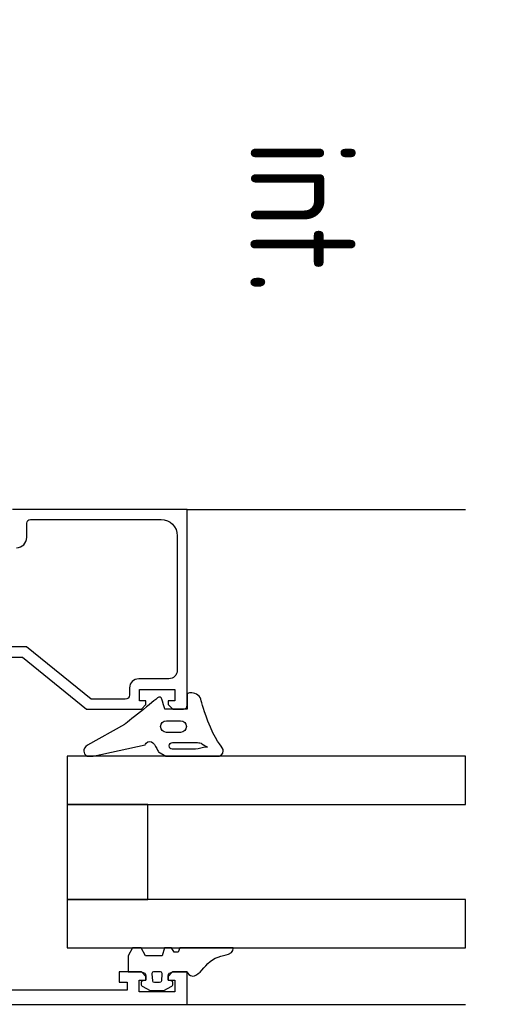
# Model space of a CAD drawing. Header units: millimetres. Extents: x -385852 to 238709, y -99680 to 201840.
# Tile 61 of 175: x 5298 to 5355, y -52559 to -52441. Entities that reach past the tile are written whole.
import ezdxf

# ---------------------------------------------------------------- set-up
doc = ezdxf.new("R2010")
doc.units = ezdxf.units.MM
doc.layers.get('0').update_dxf_attribs({"color": 4})
doc.layers.get('Defpoints').update_dxf_attribs({"color": 8})
for name, color, linetype, lineweight in [('KING_DET_dimension', 3, 'Continuous', 25), ('KING_DET_fastening', 7, 'Continuous', 25), ('KING_DET_text-note', 7, 'Continuous', 25)]:
    doc.layers.add(name, color=color, linetype=linetype, lineweight=lineweight)
doc.layers.add('WINDOWS', color=7, linetype='Continuous')
doc.styles.get("Standard").update_dxf_attribs({"font": 'isocpeur.ttf', "height": 20})
doc.dimstyles.new('Cadkon', dxfattribs={"dimscale": 50, "dimtxt": 2.5, "dimasz": 2.5, "dimexe": 1.768, "dimexo": 5, "dimgap": 1, "dimtad": 1, "dimdec": 4, "dimrnd": 1, "dimdsep": 46, "dimtxsty": 'Standard', "dimblk1": 'OBLIQUE', "dimblk2": 'OBLIQUE', "dimsah": 1, "dimcen": 0.09, "dimadec": 0, "dimazin": 0, "dimtfac": 1, "dimtdec": 4, "dimtmove": 1, "dimatfit": 0, "dimfxl": 0, "dimtolj": 1, "dimtzin": 0, "dimarcsym": 0})
doc.dimstyles.new('detaily_10', dxfattribs={"dimtxt": 20, "dimasz": 10, "dimexe": 10, "dimexo": 10, "dimgap": 5, "dimtad": 1, "dimdec": 0, "dimtxsty": 'Standard', "dimblk": 'ARCHTICK', "dimcen": 3, "dimazin": 0, "dimtfac": 1, "dimtdec": 0, "dimtmove": 0, "dimatfit": 0, "dimfxl": 0, "dimarcsym": 0})

# ---------------------------------------------------------------- blocks, each defined once
blk = doc.blocks.new('okno-rám-FR')
at = {"layer": 'WINDOWS', "color": 7}
for p, q in [((6.11, -100.43), (0.36, -100.43)), ((6.11, -100.43), (0.36, -100.43)), ((0.36, -100.43), (0.36, -147.84)), ((0.36, -100.43), (0.36, -147.84)), ((17.4, -100.43), (6.11, -100.43)), ((6.11, -147.84), (6.11, -100.43)), ((6.11, -147.84), (6.11, -100.43)), ((6.11, -100.43), (6.11, -110.02)), ((17.39, -100.43), (17.39, -147.84)), ((17.39, -100.43), (17.39, -147.84)), ((23.14, -100.43), (17.39, -100.43)), ((23.14, -100.43), (17.39, -100.43)), ((17.4, -110.02), (17.4, -100.43)), ((23.14, -147.84), (23.14, -100.43)), ((23.14, -147.84), (23.14, -100.43)), ((6.11, -110.02), (17.4, -110.02)), ((-6.38, -114.72), (-6.38, -147.84)), ((52.52, -114.72), (52.52, -147.84)), ((0.36, -147.84), (6.11, -147.84)), ((17.39, -147.84), (23.14, -147.84))]:
    blk.add_line(p, q, dxfattribs=at)
for points in [[(-6.38, -78.6), (-6.38, -78.6), (-6.38, -114.72), (-6.38, -114.72)], [(36.15, -95.57), (36.15, -95.57), (36.15, -90.36), (36.15, -90.36)], [(34.94, -92.15), (34.94, -92.15), (34.94, -95.11), (34.94, -95.11)], [(-4.71, -107.54), (-4.71, -107.54), (-4.71, -93.87), (-4.71, -93.87)], [(47.96, -94.37), (47.96, -95.05), (48.51, -95.6), (49.2, -95.6)], [(52.52, -114.72), (52.52, -114.72), (52.52, -93.89), (52.52, -93.89)], [(34.94, -95.11), (34.94, -95.11), (28.75, -102.71), (28.75, -102.71)], [(29.92, -103.26), (29.92, -103.26), (36.15, -95.57), (36.15, -95.57)], [(49.2, -95.6), (49.2, -95.6), (50.89, -95.6), (50.89, -95.6)], [(50.89, -95.6), (51.13, -95.6), (51.32, -95.79), (51.32, -96.03)], [(51.32, -96.03), (51.32, -96.03), (51.32, -111.59), (51.32, -111.59)], [(23.14, -102.85), (23.14, -102.85), (23.14, -103.5), (23.14, -103.5)], [(26.92, -107.24), (26.92, -107.24), (24.47, -102.85), (24.47, -102.85)], [(28.75, -102.71), (28.75, -102.71), (28.75, -109.27), (28.75, -109.27)], [(23.14, -103.5), (23.14, -103.5), (24.52, -109.71), (24.52, -109.71)], [(29.92, -107.32), (29.92, -107.32), (29.92, -103.26), (29.92, -103.26)], [(-2.53, -106.6), (-2.53, -106.6), (-3.74, -106.6), (-3.74, -106.6)], [(-3.74, -106.6), (-3.74, -106.6), (-3.74, -107.54), (-3.74, -107.54)], [(-2.53, -109.26), (-2.53, -109.26), (-2.53, -106.6), (-2.53, -106.6)], [(-3.74, -107.54), (-3.74, -107.54), (-4.71, -107.54), (-4.71, -107.54)], [(-0.61, -107.67), (-0.61, -107.67), (-2.53, -107.67), (-2.53, -107.67)], [(-2.53, -107.67), (-2.53, -107.67), (-2.53, -109.26), (-2.53, -109.26)], [(0.36, -108.18), (0.36, -108.18), (-0.61, -107.67), (-0.61, -107.67)], [(30.44, -107.85), (30.15, -107.85), (29.92, -107.61), (29.92, -107.32)], [(0.36, -109.22), (0.36, -109.22), (0.36, -108.18), (0.36, -108.18)], [(31.29, -107.85), (31.29, -107.85), (30.44, -107.85), (30.44, -107.85)], [(32.36, -108.93), (32.36, -108.33), (31.88, -107.85), (31.29, -107.85)], [(32.36, -112.52), (32.36, -112.52), (32.36, -108.93), (32.36, -108.93)], [(-4.88, -113.23), (-4.88, -113.23), (-4.88, -109), (-4.88, -109)], [(-4.88, -109), (-4.88, -109), (-3.5, -109), (-3.5, -109)], [(-4.2, -109.34), (-4.2, -109.34), (-4.72, -110.29), (-4.72, -110.29)], [(-4.04, -109.22), (-4.13, -109.22), (-4.16, -109.28), (-4.2, -109.34)], [(-3.77, -109.22), (-3.77, -109.22), (-4.04, -109.22), (-4.04, -109.22)], [(-3.59, -109.36), (-3.61, -109.27), (-3.68, -109.22), (-3.77, -109.22)], [(-3.5, -109.79), (-3.5, -109.79), (-3.58, -109.46), (-3.59, -109.36)], [(-3.5, -109), (-3.5, -109), (-3.5, -109.79), (-3.5, -109.79)], [(-3.5, -109.79), (-3.5, -109.79), (-3.06, -109.79), (-3.06, -109.79)], [(-2.99, -109.79), (-2.99, -109.79), (-3.5, -109.79), (-3.5, -109.79)], [(-3.06, -109.79), (-3.06, -109.79), (-2.53, -109.26), (-2.53, -109.26)], [(-2.53, -109.26), (-2.53, -109.51), (-2.79, -109.79), (-2.99, -109.79)], [(-0.61, -109.73), (-0.61, -109.73), (0.36, -109.22), (0.36, -109.22)], [(-0.61, -111.71), (-0.61, -111.71), (-0.61, -109.73), (-0.61, -109.73)], [(28.75, -109.27), (28.75, -109.27), (29.29, -109.8), (29.29, -109.8)], [(29.29, -109.8), (29.29, -109.8), (29.73, -109.8), (29.73, -109.8)], [(29.73, -109.8), (29.73, -109.8), (29.73, -109.01), (29.73, -109.01)], [(29.73, -109.01), (29.73, -109.01), (31.1, -109.01), (31.1, -109.01)], [(31.1, -109.01), (31.1, -109.01), (31.1, -113.24), (31.1, -113.24)], [(-4.72, -110.29), (-4.72, -110.29), (-4.72, -111.94), (-4.72, -111.94)], [(-3.78, -110.82), (-3.78, -110.69), (-3.7, -110.61), (-3.57, -110.6)], [(-3.78, -111.41), (-3.78, -111.41), (-3.78, -110.82), (-3.78, -110.82)], [(-3.57, -110.6), (-3.57, -110.6), (-2.76, -110.53), (-2.76, -110.53)], [(-2.76, -110.53), (-2.64, -110.52), (-2.49, -110.56), (-2.49, -110.74)], [(-2.49, -110.74), (-2.49, -110.74), (-2.49, -111.49), (-2.49, -111.49)], [(23.69, -111.28), (23.69, -111.28), (23.14, -112.15), (23.14, -112.15)], [(-4.72, -111.94), (-4.72, -111.94), (-4.2, -112.89), (-4.2, -112.89)], [(-3.57, -111.63), (-3.7, -111.62), (-3.78, -111.54), (-3.78, -111.41)], [(-3.59, -112.86), (-3.58, -112.77), (-3.5, -112.44), (-3.5, -112.44)], [(-2.76, -111.7), (-2.76, -111.7), (-3.57, -111.63), (-3.57, -111.63)], [(-3.06, -112.44), (-3.06, -112.44), (-3.5, -112.44), (-3.5, -112.44)], [(-3.5, -112.44), (-3.5, -112.44), (-3.5, -113.23), (-3.5, -113.23)], [(-3.5, -112.44), (-3.5, -112.44), (-2.99, -112.44), (-2.99, -112.44)], [(-2.53, -112.97), (-2.53, -112.97), (-3.06, -112.44), (-3.06, -112.44)], [(-2.99, -112.44), (-2.79, -112.44), (-2.53, -112.72), (-2.53, -112.97)], [(-2.49, -111.49), (-2.49, -111.67), (-2.64, -111.71), (-2.76, -111.7)], [(0.36, -111.99), (0.36, -111.99), (-0.61, -111.71), (-0.61, -111.71)], [(0.36, -112.83), (0.36, -112.83), (0.36, -111.99), (0.36, -111.99)], [(23.14, -112.15), (23.14, -112.15), (23.14, -118.54), (23.14, -118.54)], [(25.99, -113.92), (25.99, -113.92), (25.99, -112.23), (25.99, -112.23)], [(27.37, -112.23), (27.37, -112.23), (27.37, -113.92), (27.37, -113.92)], [(28.75, -112.04), (28.75, -112.04), (29.76, -111.73), (29.95, -111.68)], [(28.75, -114.72), (28.75, -114.72), (28.75, -112.04), (28.75, -112.04)], [(29.29, -112.45), (29.29, -112.45), (28.75, -112.98), (28.75, -112.98)], [(29.73, -112.45), (29.73, -112.45), (29.29, -112.45), (29.29, -112.45)], [(29.73, -113.24), (29.73, -113.24), (29.73, -112.45), (29.73, -112.45)], [(51.32, -111.59), (51.32, -112.66), (50.45, -113.53), (49.38, -113.53)], [(-3.5, -113.23), (-3.5, -113.23), (-4.88, -113.23), (-4.88, -113.23)], [(-4.2, -112.89), (-4.16, -112.95), (-4.13, -113.01), (-4.04, -113.01)], [(-4.04, -113.01), (-4.04, -113.01), (-3.77, -113.01), (-3.77, -113.01)], [(-3.77, -113.01), (-3.68, -113.01), (-3.61, -112.96), (-3.59, -112.86)], [(-2.53, -114.72), (-2.53, -114.72), (-2.53, -112.97), (-2.53, -112.97)], [(-2.53, -112.97), (-2.53, -112.97), (-2.53, -114.72), (-2.53, -114.72)], [(-0.19, -113.16), (-0.19, -113.16), (0.36, -112.83), (0.36, -112.83)], [(-0.19, -113.62), (-0.19, -113.62), (-0.19, -113.16), (-0.19, -113.16)], [(0.36, -113.82), (0.36, -113.82), (-0.19, -113.62), (-0.19, -113.62)], [(24, -115.68), (24, -115.68), (24, -112.9), (24, -112.9)], [(24.77, -112.94), (24.77, -112.94), (24.77, -115.95), (24.77, -115.95)], [(28.75, -112.98), (28.75, -112.98), (28.75, -114.27), (28.75, -114.27)], [(31.1, -113.24), (31.1, -113.24), (29.73, -113.24), (29.73, -113.24)], [(33.37, -113.53), (32.82, -113.53), (32.36, -113.08), (32.36, -112.52)], [(49.38, -113.53), (49.38, -113.53), (33.37, -113.53), (33.37, -113.53)], [(-6.38, -114.72), (-6.38, -114.72), (-2.53, -114.72), (-2.53, -114.72)], [(0.36, -120.19), (0.36, -120.19), (0.36, -113.82), (0.36, -113.82)], [(30.5, -114.72), (30.5, -114.72), (28.75, -114.72), (28.75, -114.72)], [(24.77, -115.95), (24.77, -116.12), (24.72, -116.33), (24.62, -116.47)], [(-1.52, -117.16), (-0.8, -117.81), (-0.6, -118.96), (-0.42, -119.62)], [(24.62, -116.47), (24.62, -116.47), (24.21, -117.14), (24.21, -117.14)], [(26.61, -117.47), (28.6, -116.62), (29.46, -116.47), (29.95, -116.33)], [(-0.42, -119.62), (-0.25, -120.27), (0.36, -120.19), (0.36, -120.19)]]:
    blk.add_open_spline(points, degree=3, dxfattribs=at)
for points, knots in [([(24.47, -102.85), (24.26, -102.47), (23.97, -102.4), (23.74, -102.4), (23.26, -102.4), (23.14, -102.85), (23.14, -102.85)], [4, 4, 4, 4, 5, 5, 5, 6, 6, 6, 6]), ([(29.95, -111.68), (30.14, -111.63), (30.28, -111.37), (30.1, -111.18), (29.91, -110.99), (26.92, -107.24), (26.92, -107.24)], [1, 1, 1, 1, 2, 2, 2, 3, 3, 3, 3]), ([(24.52, -109.71), (24.52, -109.71), (24.92, -109.87), (24.92, -110.25), (24.92, -110.75), (23.69, -111.28), (23.69, -111.28)], [8, 8, 8, 8, 9, 9, 9, 10, 10, 10, 10]), ([(25.99, -112.23), (25.99, -111.85), (26.3, -111.54), (26.68, -111.54), (27.06, -111.54), (27.37, -111.85), (27.37, -112.23)], [0, 0, 0, 0, 1, 1, 1, 2, 2, 2, 2]), ([(24, -112.9), (24, -112.69), (24.17, -112.57), (24.4, -112.57), (24.62, -112.57), (24.77, -112.78), (24.77, -112.94)], [3, 3, 3, 3, 4, 4, 4, 5, 5, 5, 5]), ([(-2.53, -114.72), (-2.64, -114.73), (-3.01, -114.97), (-3.01, -115.38), (-3.01, -115.96), (-2.23, -116.51), (-1.52, -117.16)], [0, 0, 0, 0, 1, 1, 1, 2, 2, 2, 2]), ([(27.37, -113.92), (27.37, -114.3), (27.06, -114.61), (26.68, -114.61), (26.3, -114.61), (25.99, -114.3), (25.99, -113.92)], [3, 3, 3, 3, 4, 4, 4, 5, 5, 5, 5]), ([(28.75, -114.27), (28.75, -114.51), (28.96, -114.72), (29.21, -114.72), (29.21, -114.72), (52.52, -114.72), (52.52, -114.72)], [41, 41, 41, 41, 42, 42, 42, 43, 43, 43, 43]), ([(29.95, -116.33), (30.45, -116.19), (30.71, -115.52), (30.71, -115.1), (30.71, -114.93), (30.68, -114.72), (30.5, -114.72)], [15, 15, 15, 15, 16, 16, 16, 17, 17, 17, 17]), ([(24.21, -117.14), (24.21, -117.14), (24.24, -117.08), (24.24, -116.85), (24.24, -116.63), (24, -116.1), (24, -115.68)], [0, 0, 0, 0, 1, 1, 1, 2, 2, 2, 2]), ([(23.14, -118.54), (23.14, -118.54), (23.4, -119.01), (23.81, -119.01), (24.21, -119.01), (24.61, -118.32), (26.61, -117.47)], [12, 12, 12, 12, 13, 13, 13, 14, 14, 14, 14])]:
    blk.add_open_spline(points, degree=3, knots=knots, dxfattribs=at)
blk = doc.blocks.new('_ArchTick')
at = {"color": 0, "linetype": 'ByBlock', "const_width": 0.15}
blk.add_lwpolyline([(-0.5, -0.5), (0.5, 0.5)], dxfattribs=at)
blk = doc.blocks.new('_OBLIQUE')
at = {"color": 0, "linetype": 'ByBlock'}
blk.add_line((-0.5, -0.5), (0.5, 0.5), dxfattribs=at)
blk = doc.blocks.new('*D168')
at = {"layer": 'Defpoints', "color": 0, "transparency": 16777216}
for p in [(5196.53, -52395.28), (5132.53, -52444.37), (5196.53, -52444.37)]:
    blk.add_point(p, dxfattribs=at)
at = {"layer": 'KING_DET_dimension', "color": 0, "lineweight": -2, "transparency": 16777216}
for p, q in [((5164.53, -52395.28), (5232.3, -52169.38)), ((5232.3, -52169.38), (5385.87, -52169.38)), ((5132.53, -52395.28), (5132.53, -52306.88)), ((5196.53, -52395.28), (5196.53, -52306.88)), ((5132.53, -52395.28), (5007.53, -52395.28)), ((5132.53, -52395.28), (5196.53, -52395.28)), ((5132.53, -52395.28), (5196.53, -52395.28)), ((5196.53, -52395.28), (5321.53, -52395.28))]:
    blk.add_line(p, q, dxfattribs=at)
at = {"layer": 'KING_DET_dimension', "color": 0, "lineweight": -2, "transparency": 16777216, "xscale": 125, "yscale": 125, "zscale": 125}
blk.add_blockref('_OBLIQUE', (5132.53, -52395.28), dxfattribs=at)
at = {"layer": 'KING_DET_dimension', "color": 0, "lineweight": -2, "transparency": 16777216, "xscale": 125, "yscale": 125, "zscale": 125, "rotation": 180}
blk.add_blockref('_OBLIQUE', (5196.53, -52395.28), dxfattribs=at)
at = {"layer": 'KING_DET_dimension', "color": 0, "transparency": 16777216, "insert": (5309.09, -52056.88), "char_height": 125, "attachment_point": 5}
blk.add_mtext('\\A1;{\\Fsimplex.shx|c238;a}', dxfattribs=at)

msp = doc.modelspace()

# ---------------------------------------------------------------- block references
at = {"layer": 'KING_DET_fastening', "rotation": 90}
msp.add_blockref('okno-rám-FR', (5203.47728, -52552.2698), dxfattribs=at)

# ---------------------------------------------------------------- texts
at = {"layer": 'KING_DET_text-note', "color": 7, "width": 0.8}
msp.add_text('int.', height=12.5, rotation=270, dxfattribs=at).set_placement((5325.71099, -52455.72792))

# ---------------------------------------------------------------- dimensions: what is measured, and where the dimension line sits
at = {"layer": 'KING_DET_dimension'}
dim = msp.add_linear_dim(base=(5196.53058, -52395.28354), p1=(5132.53058, -52444.36824), p2=(5196.53058, -52444.36824), text='{\\Fsimplex.shx|c238;a}', dimstyle='Cadkon', dxfattribs=at)
dim.commit()
dim.dimension.update_dxf_attribs({"geometry": '*D168', "text_midpoint": (5282.30058, -52056.88354)})

# ---------------------------------------------------------------- leaders
at = {"layer": 'KING_DET_dimension', "annotation_type": 0, "has_hookline": 1, "hookline_direction": 0, "text_width": 151.78571}
msp.add_leader([(5244.2509, -52469.88672), (5361.77352, -52378.58279), (5371.77352, -52378.58279)], dimstyle='detaily_10', dxfattribs=at)

doc.saveas('drawing.dxf')
